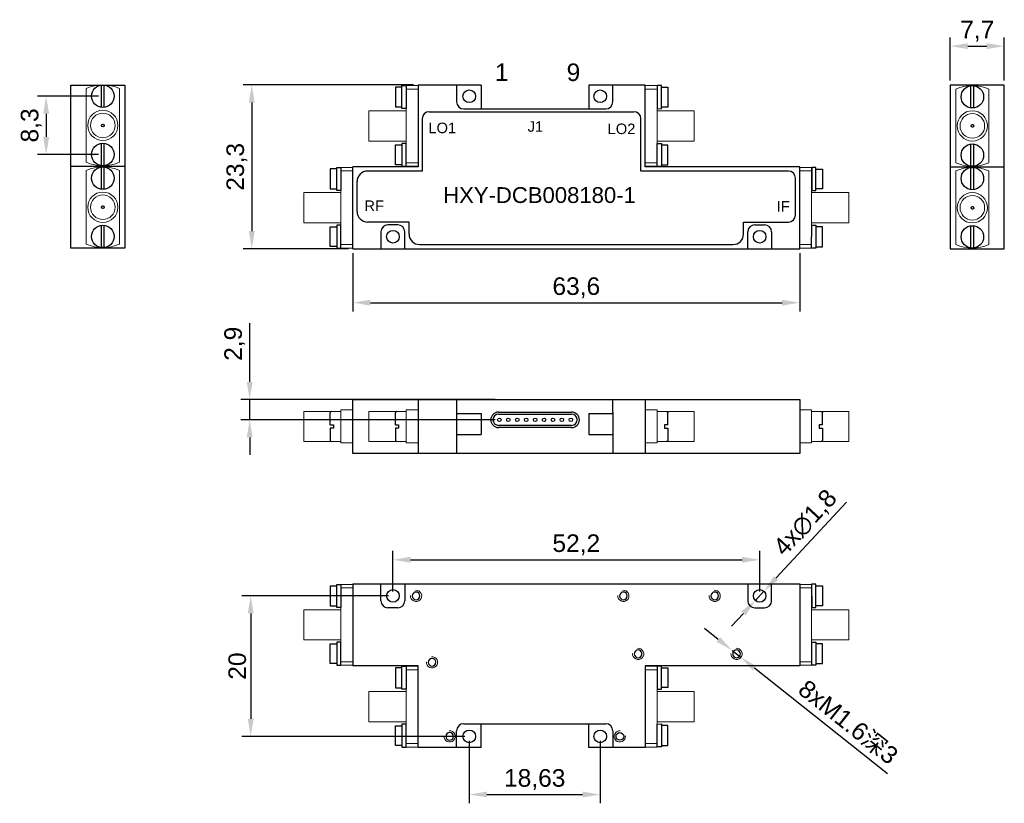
# Model space of a CAD drawing. Header units: millimetres. Extents: x 19 to 159, y 14 to 125.
import ezdxf

# ---------------------------------------------------------------- set-up
doc = ezdxf.new("R2010")
doc.units = ezdxf.units.MM
doc.layers.add('5', color=7, linetype='Continuous')
doc.layers.add('TOPOVERLAY', color=4, linetype='Continuous')
doc.layers.add('标注、细实线', color=4, linetype='Continuous', lineweight=20)
doc.styles.get("Standard").update_dxf_attribs({"font": 'arial.ttf'})
doc.dimstyles.new('ISO-25', dxfattribs={"dimtxt": 2.5, "dimasz": 2.5, "dimexe": 1.25, "dimexo": 0.625, "dimtad": 1, "dimtxsty": 'Standard', "dimcen": 2.5, "dimadec": 0, "dimazin": 0, "dimtfac": 1, "dimtmove": 0, "dimatfit": 3, "dimfxl": 1, "dimarcsym": 0})

# ---------------------------------------------------------------- blocks, each defined once
blk = doc.blocks.new('*D22')
at = {"color": 0, "linetype": 'ByBlock', "lineweight": -2, "transparency": 16777216}
for p, q in [((66.78, 92.17), (66.78, 83.87)), ((130.38, 92.17), (130.38, 83.87)), ((69.28, 85.12), (127.88, 85.12))]:
    blk.add_line(p, q, dxfattribs=at)
at = {"color": 0, "linetype": 'ByBlock', "transparency": 16777216}
for points in [[(69.28, 85.53), (69.28, 84.7), (66.78, 85.12)], [(127.88, 85.53), (127.88, 84.7), (130.38, 85.12)]]:
    blk.add_solid(points, dxfattribs=at)
at = {"layer": 'Defpoints', "color": 0, "linetype": 'ByBlock', "transparency": 16777216}
for p in [(66.78, 92.8), (130.38, 92.8), (130.38, 85.12)]:
    blk.add_point(p, dxfattribs=at)
at = {"color": 0, "linetype": 'ByBlock', "transparency": 16777216, "insert": (98.58, 87.24), "char_height": 2.5, "attachment_point": 5}
blk.add_mtext('63,6', dxfattribs=at)
blk = doc.blocks.new('*D21')
at = {"color": 0, "linetype": 'ByBlock', "lineweight": -2, "transparency": 16777216}
for p, q in [((30.56, 114.5), (21.87, 114.5)), ((23.12, 112), (23.12, 108.7)), ((30.56, 106.2), (21.87, 106.2))]:
    blk.add_line(p, q, dxfattribs=at)
at = {"color": 0, "linetype": 'ByBlock', "transparency": 16777216}
for points in [[(22.7, 112), (23.54, 112), (23.12, 114.5)], [(22.7, 108.7), (23.54, 108.7), (23.12, 106.2)]]:
    blk.add_solid(points, dxfattribs=at)
at = {"layer": 'Defpoints', "color": 0, "linetype": 'ByBlock', "transparency": 16777216}
for p in [(31.18, 114.5), (23.12, 106.2), (31.18, 106.2)]:
    blk.add_point(p, dxfattribs=at)
at = {"color": 0, "linetype": 'ByBlock', "transparency": 16777216, "insert": (20.99, 110.35), "char_height": 2.5, "attachment_point": 5, "rotation": 90}
blk.add_mtext('8,3', dxfattribs=at)
blk = doc.blocks.new('*D23')
at = {"color": 0, "linetype": 'ByBlock', "lineweight": -2, "transparency": 16777216}
for p, q in [((151.8, 116.72), (151.8, 122.88)), ((159.5, 116.72), (159.5, 122.88)), ((154.3, 121.63), (157, 121.63))]:
    blk.add_line(p, q, dxfattribs=at)
at = {"color": 0, "linetype": 'ByBlock', "transparency": 16777216}
for points in [[(154.3, 122.05), (154.3, 121.21), (151.8, 121.63)], [(157, 122.05), (157, 121.21), (159.5, 121.63)]]:
    blk.add_solid(points, dxfattribs=at)
at = {"layer": 'Defpoints', "color": 0, "linetype": 'ByBlock', "transparency": 16777216}
for p in [(159.5, 121.63), (151.8, 116.1), (159.5, 116.1)]:
    blk.add_point(p, dxfattribs=at)
at = {"color": 0, "linetype": 'ByBlock', "transparency": 16777216, "insert": (155.65, 123.75), "char_height": 2.5, "attachment_point": 5}
blk.add_mtext('7,7', dxfattribs=at)
blk = doc.blocks.new('eee')
at = {"color": 7, "linetype": 'Continuous', "lineweight": 15}
for p, q in [((818.54, 273.58), (816.84, 273.58)), ((816.84, 273.08), (816.84, 273.58)), ((818.54, 273.08), (818.54, 273.58)), ((816.84, 273.08), (818.54, 273.08)), ((816.84, 262.58), (816.84, 273.08)), ((818.54, 262.58), (818.54, 273.08)), ((816.84, 269.98), (811.54, 269.98)), ((811.54, 267.83), (811.54, 269.98)), ((811.54, 265.68), (811.54, 267.83)), ((811.54, 265.68), (816.84, 265.68)), ((816.84, 262.58), (818.54, 262.58)), ((816.84, 262.08), (816.84, 262.58)), ((816.84, 262.08), (818.54, 262.08)), ((818.54, 262.08), (818.54, 262.58))]:
    blk.add_line(p, q, dxfattribs=at)
blk = doc.blocks.new('esss')
at = {"linetype": 'ByBlock'}
for points in [[(731.03, 317.3), (730.43, 317.3), (730.43, 314.03), (731.03, 314.02)], [(731.03, 317.07), (731.96, 317.07), (731.96, 314.25), (731.03, 314.25)], [(731.03, 305.8), (730.42, 305.8), (730.43, 309.08), (731.03, 309.08)], [(731.03, 306.03), (731.95, 306.03), (731.95, 308.85), (731.03, 308.85)]]:
    blk.add_lwpolyline(points, close=True, dxfattribs=at)
at = {"linetype": 'ByBlock', "rotation": 180}
blk.add_blockref('eee', (1547.26, 579.4), dxfattribs=at)
blk = doc.blocks.new('erree')
at = {"linetype": 'ByBlock'}
for points in [[(668.32, 317.09), (667.4, 317.09), (667.4, 314.27), (668.32, 314.27)], [(668.32, 317.32), (668.92, 317.32), (668.92, 314.04), (668.32, 314.04)], [(668.32, 306.05), (667.4, 306.05), (667.4, 308.86), (668.32, 308.86)], [(668.32, 305.82), (668.92, 305.82), (668.92, 309.09), (668.32, 309.09)]]:
    blk.add_lwpolyline(points, close=True, dxfattribs=at)
blk.add_blockref('eee', (-147.91, 43.74), dxfattribs=at)
blk = doc.blocks.new('ER')
at = {"linetype": 'ByBlock'}
for p, q in [((672.33, 334.82), (675.5, 334.82)), ((672.33, 334.42), (675.5, 334.42))]:
    blk.add_line(p, q, dxfattribs=at)
at = {"layer": '5'}
blk.add_circle((673.92, 334.62), 1.6, dxfattribs=at)
blk = doc.blocks.new('RE4343')
at = {"color": 7, "linetype": 'Continuous', "lineweight": 15}
for p, q in [((639.53, 316.81), (639.53, 306.32)), ((644.23, 306.32), (644.23, 316.81))]:
    blk.add_line(p, q, dxfattribs=at)
for radius in [2.15, 1.75, 0.19]:
    blk.add_circle((641.88, 311.57), radius, dxfattribs=at)
for start, end in [(65.8771, 114.1229), (245.8771, 294.1229)]:
    blk.add_arc((641.88, 311.57), 5.75, start, end, dxfattribs=at)
at = {"linetype": 'ByBlock', "rotation": 90}
for p in [(976.5, -358.2), (976.5, -358.2), (976.5, -366.5)]:
    blk.add_blockref('ER', p, dxfattribs=at)
blk = doc.blocks.new('A$C4BED227B')
for points in [[(1.1, 2.2), (11.51, 2.2)], [(1.1, 1.9), (11.51, 1.9)], [(11.51, 0.3), (1.1, 0.3)], [(11.51, 0), (1.1, 0)]]:
    blk.add_lwpolyline(points)
for centre, radius, start, end in [((1.1, 1.1), 1.1, 90, 270), ((1.1, 1.1), 0.8, 90, 270), ((11.51, 1.1), 1.1, 270, 90), ((11.51, 1.1), 0.8, 270, 90)]:
    blk.add_arc(centre, radius, start, end)
blk = doc.blocks.new('trt')
at = {"color": 7, "linetype": 'Continuous', "lineweight": 15}
for p, q in [((699.64, 231.64), (694.34, 231.64)), ((694.34, 227.34), (694.34, 231.64)), ((699.64, 227.14), (699.64, 231.84)), ((699.64, 231.84), (701.34, 231.84)), ((701.34, 227.14), (701.34, 231.84)), ((694.34, 227.34), (699.64, 227.34)), ((699.64, 227.14), (701.34, 227.14))]:
    blk.add_line(p, q, dxfattribs=at)
blk = doc.blocks.new('ee')
at = {"linetype": 'ByBlock'}
for p, q in [((667.4, 344.52), (667.4, 346.25)), ((667.4, 344.52), (667.85, 344.52)), ((667.85, 344.06), (667.4, 344.06)), ((667.4, 344.06), (667.4, 342.32)), ((667.85, 344.52), (667.85, 344.06))]:
    blk.add_line(p, q, dxfattribs=at)
for centre, start, end in [((667.58, 346.25), 90, 180), ((667.58, 342.32), 180, 270)]:
    blk.add_arc(centre, 0.183, start, end, dxfattribs=at)
blk = doc.blocks.new('A$C4ACE307E')
blk.add_circle((0.8, 0.8), 0.546)
at = {"color": 7, "linetype": 'Continuous', "lineweight": 0}
blk.add_arc((0.8, 0.8), 0.8, 265, 185, dxfattribs=at)
blk = doc.blocks.new('*D28')
at = {"color": 0, "linetype": 'ByBlock', "lineweight": -2, "transparency": 16777216}
for p, q in [((75.42, 116.1), (51.14, 116.1)), ((52.39, 113.6), (52.39, 95.3)), ((66.15, 92.8), (51.14, 92.8))]:
    blk.add_line(p, q, dxfattribs=at)
at = {"color": 0, "linetype": 'ByBlock', "transparency": 16777216}
for points in [[(51.97, 113.6), (52.8, 113.6), (52.39, 116.1)], [(51.97, 95.3), (52.8, 95.3), (52.39, 92.8)]]:
    blk.add_solid(points, dxfattribs=at)
at = {"layer": 'Defpoints', "color": 0, "linetype": 'ByBlock', "transparency": 16777216}
for p in [(76.05, 116.1), (52.39, 92.8), (66.78, 92.8)]:
    blk.add_point(p, dxfattribs=at)
at = {"color": 0, "linetype": 'ByBlock', "transparency": 16777216, "insert": (50.26, 104.45), "char_height": 2.5, "attachment_point": 5, "rotation": 90}
blk.add_mtext('23,3', dxfattribs=at)
blk = doc.blocks.new('*D29')
at = {"color": 0, "linetype": 'ByBlock', "lineweight": -2, "transparency": 16777216}
for p, q in [((72.48, 44.02), (72.48, 49.78)), ((124.68, 44.02), (124.68, 49.78)), ((74.98, 48.53), (122.18, 48.53))]:
    blk.add_line(p, q, dxfattribs=at)
at = {"color": 0, "linetype": 'ByBlock', "transparency": 16777216}
for points in [[(74.98, 48.95), (74.98, 48.11), (72.48, 48.53)], [(122.18, 48.95), (122.18, 48.11), (124.68, 48.53)]]:
    blk.add_solid(points, dxfattribs=at)
at = {"layer": 'Defpoints', "color": 0, "linetype": 'ByBlock', "transparency": 16777216}
for p in [(124.68, 48.53), (72.48, 43.4), (124.68, 43.4)]:
    blk.add_point(p, dxfattribs=at)
at = {"color": 0, "linetype": 'ByBlock', "transparency": 16777216, "insert": (98.58, 50.66), "char_height": 2.5, "attachment_point": 5}
blk.add_mtext('52,2', dxfattribs=at)
blk = doc.blocks.new('*D30')
at = {"color": 0, "linetype": 'ByBlock', "lineweight": -2, "transparency": 16777216}
for p, q in [((137.06, 56.75), (126.99, 45.89)), ((124.07, 42.74), (125.29, 44.06)), ((122.37, 40.9), (120.67, 39.07))]:
    blk.add_line(p, q, dxfattribs=at)
at = {"color": 0, "linetype": 'ByBlock', "transparency": 16777216}
for points in [[(126.68, 46.17), (127.3, 45.61), (125.29, 44.06)], [(122.06, 41.19), (122.67, 40.62), (124.07, 42.74)]]:
    blk.add_solid(points, dxfattribs=at)
at = {"layer": 'Defpoints', "color": 0, "linetype": 'ByBlock', "transparency": 16777216}
for p in [(125.29, 44.06), (124.07, 42.74)]:
    blk.add_point(p, dxfattribs=at)
at = {"color": 0, "linetype": 'ByBlock', "transparency": 16777216, "insert": (131.28, 53.71), "char_height": 2.5, "attachment_point": 5, "rotation": 47.1656}
blk.add_mtext('4x∅1,8', dxfattribs=at)
blk = doc.blocks.new('*D24')
at = {"color": 0, "linetype": 'ByBlock', "lineweight": -2, "transparency": 16777216}
for p, q in [((83.35, 22.77), (83.35, 13.87)), ((101.98, 22.77), (101.98, 13.87)), ((85.85, 15.12), (99.48, 15.12))]:
    blk.add_line(p, q, dxfattribs=at)
at = {"color": 0, "linetype": 'ByBlock', "transparency": 16777216}
for points in [[(85.85, 15.54), (85.85, 14.71), (83.35, 15.12)], [(99.48, 15.54), (99.48, 14.71), (101.98, 15.12)]]:
    blk.add_solid(points, dxfattribs=at)
at = {"layer": 'Defpoints', "color": 0, "linetype": 'ByBlock', "transparency": 16777216}
for p in [(83.35, 23.4), (101.98, 23.4), (101.98, 15.12)]:
    blk.add_point(p, dxfattribs=at)
at = {"color": 0, "linetype": 'ByBlock', "transparency": 16777216, "insert": (92.66, 17.25), "char_height": 2.5, "attachment_point": 5}
blk.add_mtext('18,63', dxfattribs=at)
blk = doc.blocks.new('*D25')
at = {"color": 0, "linetype": 'ByBlock', "lineweight": -2, "transparency": 16777216}
for p, q in [((52.09, 73.85), (52.09, 82.2)), ((87.01, 71.35), (50.84, 71.35)), ((52.09, 68.45), (52.09, 71.35)), ((87.01, 68.45), (50.84, 68.45)), ((52.09, 65.95), (52.09, 63.45))]:
    blk.add_line(p, q, dxfattribs=at)
at = {"color": 0, "linetype": 'ByBlock', "transparency": 16777216}
for points in [[(51.67, 73.85), (52.51, 73.85), (52.09, 71.35)], [(51.67, 65.95), (52.51, 65.95), (52.09, 68.45)]]:
    blk.add_solid(points, dxfattribs=at)
at = {"layer": 'Defpoints', "color": 0, "linetype": 'ByBlock', "transparency": 16777216}
for p in [(52.09, 71.35), (87.63, 71.35), (87.63, 68.45)]:
    blk.add_point(p, dxfattribs=at)
at = {"color": 0, "linetype": 'ByBlock', "transparency": 16777216, "insert": (49.96, 79.27), "char_height": 2.5, "attachment_point": 5, "rotation": 90}
blk.add_mtext('2,9', dxfattribs=at)
blk = doc.blocks.new('*D26')
at = {"color": 0, "linetype": 'ByBlock', "lineweight": -2, "transparency": 16777216}
for p, q in [((71.85, 43.4), (50.98, 43.4)), ((52.23, 40.9), (52.23, 25.9)), ((82.72, 23.4), (50.98, 23.4))]:
    blk.add_line(p, q, dxfattribs=at)
at = {"color": 0, "linetype": 'ByBlock', "transparency": 16777216}
for points in [[(51.82, 40.9), (52.65, 40.9), (52.23, 43.4)], [(51.82, 25.9), (52.65, 25.9), (52.23, 23.4)]]:
    blk.add_solid(points, dxfattribs=at)
at = {"layer": 'Defpoints', "color": 0, "linetype": 'ByBlock', "transparency": 16777216}
for p in [(72.48, 43.4), (52.23, 23.4), (83.35, 23.4)]:
    blk.add_point(p, dxfattribs=at)
at = {"color": 0, "linetype": 'ByBlock', "transparency": 16777216, "insert": (50.33, 33.4), "char_height": 2.5, "attachment_point": 5, "rotation": 90}
blk.add_mtext('20', dxfattribs=at)
blk = doc.blocks.new('*D27')
at = {"color": 0, "linetype": 'ByBlock', "lineweight": -2, "transparency": 16777216}
for p, q in [((118.79, 37.2), (116.84, 38.75)), ((120.75, 35.64), (122, 34.65)), ((142.89, 18.07), (123.96, 33.09))]:
    blk.add_line(p, q, dxfattribs=at)
at = {"color": 0, "linetype": 'ByBlock', "transparency": 16777216}
for points in [[(119.05, 37.52), (118.53, 36.87), (120.75, 35.64)], [(124.22, 33.42), (123.7, 32.77), (122, 34.65)]]:
    blk.add_solid(points, dxfattribs=at)
at = {"layer": 'Defpoints', "color": 0, "linetype": 'ByBlock', "transparency": 16777216}
for p in [(120.75, 35.64), (122, 34.65)]:
    blk.add_point(p, dxfattribs=at)
at = {"color": 0, "linetype": 'ByBlock', "transparency": 16777216, "insert": (137.22, 25.34), "char_height": 2.5, "attachment_point": 5, "rotation": 321.55}
blk.add_mtext('8xM1.6{\\fSimSun|b0|i0|c134|p2;深}3', dxfattribs=at)

msp = doc.modelspace()

# ---------------------------------------------------------------- linework, layer by layer
for p, q in [((26.634, 92.872), (26.634, 116.097)), ((26.634, 116.097), (34.334, 116.097)), ((34.334, 116.097), (34.334, 92.872)), ((81.048, 116.097), (76.048, 116.097)), ((76.048, 116.097), (76.048, 104.447)), ((85.048, 116.097), (81.048, 116.097)), ((81.548, 116.097), (81.548, 113.697)), ((85.048, 116.097), (85.048, 112.697)), ((108.378, 116.097), (100.378, 116.097)), ((100.378, 116.097), (100.378, 112.697)), ((103.778, 113.697), (103.778, 116.097)), ((108.378, 104.447), (108.378, 116.097)), ((151.799, 116.097), (151.799, 92.797)), ((159.499, 116.097), (151.799, 116.097)), ((159.499, 92.797), (159.499, 116.097)), ((77.648, 112.297), (106.778, 112.297)), ((82.548, 112.697), (102.778, 112.697)), ((76.648, 111.297), (76.648, 103.847)), ((107.778, 103.847), (107.778, 111.297)), ((34.334, 104.522), (26.634, 104.522)), ((71.676, 104.447), (66.776, 104.447)), ((66.776, 92.797), (66.776, 104.447)), ((76.648, 103.847), (68.876, 103.847)), ((76.048, 104.447), (71.676, 104.447)), ((128.778, 103.847), (107.778, 103.847)), ((121.478, 104.447), (108.378, 104.447)), ((130.378, 104.447), (121.478, 104.447)), ((130.378, 92.797), (130.378, 104.447)), ((151.799, 104.447), (159.499, 104.447)), ((67.376, 98.097), (67.376, 102.347)), ((129.778, 97.597), (129.778, 102.847)), ((74.776, 96.597), (68.876, 96.597)), ((73.176, 96.197), (71.776, 96.197)), ((74.776, 94.897), (74.776, 96.597)), ((122.378, 94.897), (122.378, 96.597)), ((122.378, 96.597), (128.778, 96.597)), ((123.978, 96.197), (125.378, 96.197)), ((70.776, 95.197), (70.776, 92.797)), ((74.176, 92.797), (74.176, 95.197)), ((122.978, 92.797), (122.978, 95.197)), ((126.378, 95.197), (126.378, 92.797)), ((34.334, 92.872), (26.634, 92.872)), ((66.776, 92.797), (130.378, 92.797)), ((76.276, 93.397), (120.878, 93.397)), ((151.799, 92.797), (159.499, 92.797)), ((66.776, 71.35), (130.378, 71.35)), ((66.776, 63.65), (66.776, 71.35)), ((76.048, 71.35), (76.048, 63.65)), ((81.548, 71.35), (81.548, 63.65)), ((103.778, 69.55), (103.778, 71.35)), ((108.378, 71.35), (108.378, 63.65)), ((130.378, 71.35), (130.378, 63.65)), ((81.548, 69.35), (85.048, 69.35)), ((100.378, 69.35), (103.778, 69.35)), ((103.778, 69.55), (103.778, 63.65)), ((81.548, 66.35), (85.048, 66.35)), ((100.378, 66.35), (103.778, 66.35)), ((130.378, 63.65), (66.776, 63.65)), ((66.776, 45.097), (130.378, 45.097)), ((66.776, 45.097), (66.776, 33.447)), ((70.776, 42.697), (70.776, 45.097)), ((74.176, 45.097), (74.176, 42.697)), ((122.978, 45.097), (122.978, 42.697)), ((126.378, 42.697), (126.378, 45.097)), ((130.378, 45.097), (130.378, 33.447)), ((73.176, 41.697), (71.776, 41.697)), ((123.978, 41.697), (125.378, 41.697)), ((71.676, 33.447), (66.776, 33.447)), ((76.048, 33.447), (71.676, 33.447)), ((76.048, 21.797), (76.048, 33.447)), ((121.478, 33.447), (108.378, 33.447)), ((108.378, 33.447), (108.378, 21.797)), ((130.378, 33.447), (121.478, 33.447)), ((81.548, 21.797), (81.548, 24.197)), ((82.548, 25.197), (102.778, 25.197)), ((85.048, 21.797), (85.048, 25.197)), ((100.378, 21.797), (100.378, 25.197)), ((103.778, 24.197), (103.778, 21.797)), ((81.048, 21.797), (76.048, 21.797)), ((85.048, 21.797), (81.048, 21.797)), ((108.378, 21.797), (100.378, 21.797))]:
    msp.add_line(p, q)
at = {"linetype": 'ByBlock'}
for p, q in [((85.048, 69.35), (85.048, 66.35)), ((100.378, 69.35), (100.378, 66.35))]:
    msp.add_line(p, q, dxfattribs=at)
for centre in [(83.348, 114.497), (101.978, 114.497), (72.476, 94.497), (124.678, 94.497), (72.476, 43.397), (124.678, 43.397), (83.348, 23.397), (101.978, 23.397)]:
    msp.add_circle(centre, 0.9)
for centre, radius in [((31.184, 110.347), 0.19), ((154.949, 110.272), 0.19), ((31.184, 98.697), 0.19), ((154.949, 98.622), 0.19), ((87.633, 68.45), 0.25), ((88.903, 68.45), 0.25), ((90.173, 68.45), 0.25), ((91.443, 68.45), 0.25), ((92.713, 68.45), 0.25), ((93.983, 68.45), 0.25), ((95.253, 68.45), 0.25), ((96.523, 68.45), 0.25), ((97.793, 68.45), 0.25)]:
    msp.add_circle(centre, radius, dxfattribs=at)
for centre, radius, start, end in [((82.548, 113.697), 1, 180, 270), ((102.778, 113.697), 1, 270, 0), ((77.648, 111.297), 1, 90, 180), ((106.778, 111.297), 1, 0, 90), ((68.876, 102.347), 1.5, 90, 180), ((128.778, 102.847), 1, 0, 90), ((68.876, 98.097), 1.5, 180, 270), ((128.778, 97.597), 1, 270, 0), ((71.776, 95.197), 1, 90, 180), ((73.176, 95.197), 1, 0, 90), ((123.978, 95.197), 1, 90, 180), ((125.378, 95.197), 1, 0, 90), ((76.276, 94.897), 1.5, 180, 270), ((120.878, 94.897), 1.5, 270, 0), ((71.776, 42.697), 1, 180, 270), ((73.176, 42.697), 1, 270, 0), ((123.978, 42.697), 1, 180, 270), ((125.378, 42.697), 1, 270, 0), ((82.548, 24.197), 1, 90, 180), ((102.778, 24.197), 1, 0, 90)]:
    msp.add_arc(centre, radius, start, end)
at = {"layer": 'TOPOVERLAY', "color": 0, "const_width": 0.0000991}
for points in [[(87.383, 112.704), (87.383, 115.504)], [(87.383, 115.504), (87.883, 115.504)], [(87.883, 112.704), (87.883, 115.504)], [(88.653, 112.704), (88.653, 115.504)], [(88.653, 115.504), (89.153, 115.504)], [(89.153, 112.704), (89.153, 115.504)], [(89.923, 112.704), (89.923, 115.504)], [(89.923, 115.504), (90.423, 115.504)], [(90.423, 112.704), (90.423, 115.504)], [(91.193, 112.704), (91.193, 115.504)], [(91.193, 115.504), (91.693, 115.504)], [(91.693, 112.704), (91.693, 115.504)], [(92.463, 112.704), (92.463, 115.504)], [(92.463, 115.504), (92.963, 115.504)], [(92.963, 112.704), (92.963, 115.504)], [(93.733, 112.704), (93.733, 115.504)], [(93.733, 115.504), (94.233, 115.504)], [(94.233, 112.704), (94.233, 115.504)], [(95.003, 112.704), (95.003, 115.504)], [(95.003, 115.504), (95.503, 115.504)], [(95.503, 112.704), (95.503, 115.504)], [(96.273, 112.704), (96.273, 115.504)], [(96.273, 115.504), (96.773, 115.504)], [(96.773, 112.704), (96.773, 115.504)], [(97.543, 112.704), (97.543, 115.504)], [(97.543, 115.504), (98.043, 115.504)], [(98.043, 112.704), (98.043, 115.504)], [(87.383, 25.19), (87.383, 22.39)], [(87.883, 25.19), (87.883, 22.39)], [(88.653, 25.19), (88.653, 22.39)], [(89.153, 25.19), (89.153, 22.39)], [(89.923, 25.19), (89.923, 22.39)], [(90.423, 25.19), (90.423, 22.39)], [(91.193, 25.19), (91.193, 22.39)], [(91.693, 25.19), (91.693, 22.39)], [(92.463, 25.19), (92.463, 22.39)], [(92.963, 25.19), (92.963, 22.39)], [(93.733, 25.19), (93.733, 22.39)], [(94.233, 25.19), (94.233, 22.39)], [(95.003, 25.19), (95.003, 22.39)], [(95.503, 25.19), (95.503, 22.39)], [(96.273, 25.19), (96.273, 22.39)], [(96.773, 25.19), (96.773, 22.39)], [(97.543, 25.19), (97.543, 22.39)], [(98.043, 25.19), (98.043, 22.39)], [(87.383, 22.39), (87.883, 22.39)], [(88.653, 22.39), (89.153, 22.39)], [(89.923, 22.39), (90.423, 22.39)], [(91.193, 22.39), (91.693, 22.39)], [(92.463, 22.39), (92.963, 22.39)], [(93.733, 22.39), (94.233, 22.39)], [(95.003, 22.39), (95.503, 22.39)], [(96.273, 22.39), (96.773, 22.39)], [(97.543, 22.39), (98.043, 22.39)]]:
    msp.add_lwpolyline(points, dxfattribs=at)
at = {"layer": 'TOPOVERLAY', "color": 0, "const_width": 0.0000483}
for points in [[(87.383, 115.504, 1), (87.383, 115.504, 1)], [(87.383, 115.504, 1), (87.383, 115.504, 1)], [(87.883, 115.504, 1), (87.883, 115.504, 1)], [(87.883, 115.504, 1), (87.883, 115.504, 1)], [(88.653, 115.504, 1), (88.653, 115.504, 1)], [(88.653, 115.504, 1), (88.653, 115.504, 1)], [(89.153, 115.504, 1), (89.153, 115.504, 1)], [(89.153, 115.504, 1), (89.153, 115.504, 1)], [(89.923, 115.504, 1), (89.923, 115.504, 1)], [(89.923, 115.504, 1), (89.923, 115.504, 1)], [(90.423, 115.504, 1), (90.423, 115.504, 1)], [(90.423, 115.504, 1), (90.423, 115.504, 1)], [(91.193, 115.504, 1), (91.193, 115.504, 1)], [(91.193, 115.504, 1), (91.193, 115.504, 1)], [(91.693, 115.504, 1), (91.693, 115.504, 1)], [(91.693, 115.504, 1), (91.693, 115.504, 1)], [(92.463, 115.504, 1), (92.463, 115.504, 1)], [(92.463, 115.504, 1), (92.463, 115.504, 1)], [(92.963, 115.504, 1), (92.963, 115.504, 1)], [(92.963, 115.504, 1), (92.963, 115.504, 1)], [(93.733, 115.504, 1), (93.733, 115.504, 1)], [(93.733, 115.504, 1), (93.733, 115.504, 1)], [(94.233, 115.504, 1), (94.233, 115.504, 1)], [(94.233, 115.504, 1), (94.233, 115.504, 1)], [(95.003, 115.504, 1), (95.003, 115.504, 1)], [(95.003, 115.504, 1), (95.003, 115.504, 1)], [(95.503, 115.504, 1), (95.503, 115.504, 1)], [(95.503, 115.504, 1), (95.503, 115.504, 1)], [(96.273, 115.504, 1), (96.273, 115.504, 1)], [(96.273, 115.504, 1), (96.273, 115.504, 1)], [(96.773, 115.504, 1), (96.773, 115.504, 1)], [(96.773, 115.504, 1), (96.773, 115.504, 1)], [(97.543, 115.504, 1), (97.543, 115.504, 1)], [(97.543, 115.504, 1), (97.543, 115.504, 1)], [(98.043, 115.504, 1), (98.043, 115.504, 1)], [(98.043, 115.504, 1), (98.043, 115.504, 1)], [(87.383, 22.39, -1), (87.383, 22.39, -1)], [(87.383, 22.39, -1), (87.383, 22.39, -1)], [(87.883, 22.39, -1), (87.883, 22.39, -1)], [(87.883, 22.39, -1), (87.883, 22.39, -1)], [(88.653, 22.39, -1), (88.653, 22.39, -1)], [(88.653, 22.39, -1), (88.653, 22.39, -1)], [(89.153, 22.39, -1), (89.153, 22.39, -1)], [(89.153, 22.39, -1), (89.153, 22.39, -1)], [(89.923, 22.39, -1), (89.923, 22.39, -1)], [(89.923, 22.39, -1), (89.923, 22.39, -1)], [(90.423, 22.39, -1), (90.423, 22.39, -1)], [(90.423, 22.39, -1), (90.423, 22.39, -1)], [(91.193, 22.39, -1), (91.193, 22.39, -1)], [(91.193, 22.39, -1), (91.193, 22.39, -1)], [(91.693, 22.39, -1), (91.693, 22.39, -1)], [(91.693, 22.39, -1), (91.693, 22.39, -1)], [(92.463, 22.39, -1), (92.463, 22.39, -1)], [(92.463, 22.39, -1), (92.463, 22.39, -1)], [(92.963, 22.39, -1), (92.963, 22.39, -1)], [(92.963, 22.39, -1), (92.963, 22.39, -1)], [(93.733, 22.39, -1), (93.733, 22.39, -1)], [(93.733, 22.39, -1), (93.733, 22.39, -1)], [(94.233, 22.39, -1), (94.233, 22.39, -1)], [(94.233, 22.39, -1), (94.233, 22.39, -1)], [(95.003, 22.39, -1), (95.003, 22.39, -1)], [(95.003, 22.39, -1), (95.003, 22.39, -1)], [(95.503, 22.39, -1), (95.503, 22.39, -1)], [(95.503, 22.39, -1), (95.503, 22.39, -1)], [(96.273, 22.39, -1), (96.273, 22.39, -1)], [(96.273, 22.39, -1), (96.273, 22.39, -1)], [(96.773, 22.39, -1), (96.773, 22.39, -1)], [(96.773, 22.39, -1), (96.773, 22.39, -1)], [(97.543, 22.39, -1), (97.543, 22.39, -1)], [(97.543, 22.39, -1), (97.543, 22.39, -1)], [(98.043, 22.39, -1), (98.043, 22.39, -1)], [(98.043, 22.39, -1), (98.043, 22.39, -1)]]:
    msp.add_lwpolyline(points, format="xyb", close=True, dxfattribs=at)

# ---------------------------------------------------------------- block references
at = {"linetype": 'ByBlock'}
for name, p in [('RE4343', (-610.694, -201.22)), ('erree', (-594.576, -201.295)), ('esss', (-620.346, -201.295)), ('RE4343', (-486.93, -201.295)), ('RE4343', (-610.694, -212.87)), ('erree', (-603.848, -212.945)), ('esss', (-598.346, -212.945)), ('RE4343', (-486.93, -212.945)), ('trt', (-634.562, -161.991)), ('ee', (-603.848, -276.788)), ('trt', (-625.29, -161.991)), ('ee', (-594.576, -276.788))]:
    msp.add_blockref(name, p, dxfattribs=at)
msp.add_blockref('A$C4BED227B', (86.408, 67.35))
at = {"linetype": 'ByBlock', "xscale": -1}
for name, p in [('trt', (809.716, -161.991)), ('ee', (779.002, -276.788)), ('trt', (831.716, -161.991)), ('ee', (801.002, -276.788))]:
    msp.add_blockref(name, p, dxfattribs=at)
at = {"linetype": 'ByBlock', "xscale": -1, "rotation": 180}
for name, p in [('erree', (-603.848, 350.838)), ('esss', (-598.346, 350.838)), ('erree', (-594.576, 339.188)), ('esss', (-620.346, 339.188))]:
    msp.add_blockref(name, p, dxfattribs=at)
at = {"xscale": -1, "rotation": 180}
for p in [(74.979, 44.194), (104.479, 44.194), (117.479, 44.194), (106.581, 35.944), (120.581, 35.944), (77.251, 34.744), (79.751, 24.194)]:
    msp.add_blockref('A$C4ACE307E', p, dxfattribs=at)
at = {"rotation": 180}
msp.add_blockref('A$C4ACE307E', (105.575, 24.194), dxfattribs=at)

# ---------------------------------------------------------------- texts
at = {"layer": 'TOPOVERLAY', "color": 0, "attachment_point": 1}
for s, width, gutter_width, insert, char_height in [('1', 0.35291, 3.125, (86.993, 119.162), 2.5), ('9', 0.35291, 3.125, (97.2, 119.162), 2.5), ('LO1', 0.35291, 3.125, (77.521, 110.741), 1.5), ('J1', 0.35291, 3.125, (91.646, 110.944), 1.5), ('LO2', 0.35291, 3.125, (103.029, 110.612), 1.5), ('RF', 0.52936, 4.688, (68.408, 99.664), 1.5), ('IF', 0.35291, 3.125, (127.108, 99.587), 1.5)]:
    msp.add_mtext_dynamic_manual_height_columns(s, width=width, gutter_width=gutter_width, heights=[0], dxfattribs=dict(at, insert=insert, char_height=char_height))
at = {"layer": '标注、细实线', "color": 0, "linetype": 'ByBlock'}
msp.add_text('HXY-DCB008180-1', height=2.25002, dxfattribs=at).set_placement((79.627, 99.308))

# ---------------------------------------------------------------- dimensions: what is measured, and where the dimension line sits
at = {"linetype": 'ByBlock'}
for base, p1, p2, picture, middle in [((159.499, 121.628), (151.799, 116.097), (159.499, 116.097), '*D23', (155.649, 123.751)), ((124.678, 48.53), (72.476, 43.397), (124.678, 43.397), '*D29', (98.577, 50.658)), ((101.978, 15.122), (83.348, 23.397), (101.978, 23.397), '*D24', (92.663, 17.25))]:
    dim = msp.add_linear_dim(base=base, p1=p1, p2=p2, dimstyle='ISO-25', dxfattribs=at)
    dim.commit()
    dim.dimension.update_dxf_attribs({"geometry": picture, "text_midpoint": middle})
for base, p1, p2, picture, middle in [((52.388, 92.797), (76.048, 116.097), (66.776, 92.797), '*D28', (50.26, 104.447)), ((23.121, 106.197), (31.184, 114.497), (31.184, 106.197), '*D21', (20.993, 110.347)), ((52.09, 71.35), (87.633, 68.45), (87.633, 71.35), '*D25', (49.963, 79.274)), ((52.234, 23.397), (72.476, 43.397), (83.348, 23.397), '*D26', (50.333, 33.397))]:
    dim = msp.add_linear_dim(base=base, p1=p1, p2=p2, angle=90, dimstyle='ISO-25', dxfattribs=at)
    dim.commit()
    dim.dimension.update_dxf_attribs({"geometry": picture, "text_midpoint": middle})
dim = msp.add_linear_dim(base=(130.378, 85.117), p1=(66.776, 92.797), p2=(130.378, 92.797), dimstyle='ISO-25', dxfattribs=at)
dim.commit()
dim.dimension.update_dxf_attribs({"geometry": '*D22', "text_midpoint": (98.577, 85.117), "dimtype": 160})
dim = msp.add_diameter_dim_2p(p1=(124.066, 42.737), p2=(125.29, 44.057), text='4x<>', dimstyle='ISO-25', dxfattribs=at)
dim.commit()
dim.dimension.update_dxf_attribs({"geometry": '*D30', "text_midpoint": (131.285, 53.712)})
dim = msp.add_diameter_dim_2p(p1=(120.752, 35.644), p2=(122.005, 34.649), text='8xM1.6{\\fSimSun|b0|i0|c134|p2;深}3', dimstyle='ISO-25', dxfattribs=at)
dim.commit()
dim.dimension.update_dxf_attribs({"geometry": '*D27', "text_midpoint": (135.868, 23.641), "dimtype": 163})

doc.saveas('drawing.dxf')
